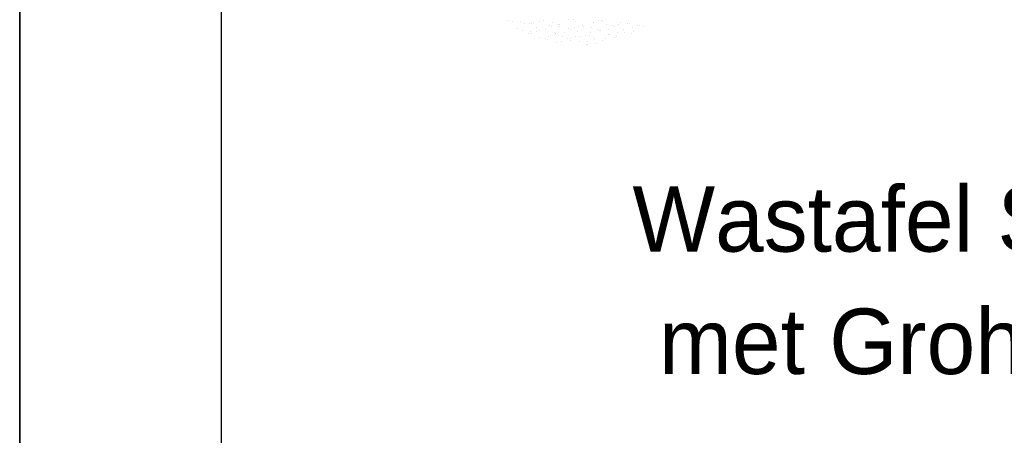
# Model space of a CAD drawing. Extents: x -33748 to 12452, y -14932 to 2888.
# Tile 30 of 194: x -29548 to -28571, y -10126 to -9713. Entities that reach past the tile are written whole.
import ezdxf

# ---------------------------------------------------------------- set-up
doc = ezdxf.new("R2010")
doc.units = 0
doc.header["$LTSCALE"] = 20
doc.layers.get('0').update_dxf_attribs({"color": 15, "linetype": 'CONTINUOUS'})
for name, color, linetype in [('00KAD025', 2, 'CONTINUOUS'), ('00KAD070', 5, 'CONTINUOUS'), ('BL$2----', 7, 'CONTINUOUS'), ('SANITAIR', 7, 'CONTINUOUS')]:
    doc.layers.add(name, color=color, linetype=linetype)

# ---------------------------------------------------------------- blocks, each defined once
blk = doc.blocks.new('A4-VER')
at = {"layer": '00KAD025', "linetype": 'CONTINUOUS'}
for p, q in [((0, 297), (0, 0)), ((210, 0), (210, 297))]:
    blk.add_line(p, q, dxfattribs=at)
at = {"layer": '00KAD070', "linetype": 'CONTINUOUS'}
blk.add_line((10, 287), (10, 10), dxfattribs=at)
blk = doc.blocks.new('A$C32F70CB8')
at = {"color": 161}
for p, q in [((93.61, 150.44), (93.61, 150.44)), ((109.55, 147.2), (109.55, 147.2)), ((101.94, 142.37), (101.94, 142.37)), ((107.46, 139.82), (107.46, 139.82)), ((113.51, 137.27), (113.51, 137.27)), ((115.3, 139.13), (115.3, 139.13)), ((116.29, 137.43), (116.29, 137.43)), ((121.22, 139.63), (121.22, 139.63)), ((121.62, 143.35), (121.62, 143.35)), ((174.45, 138.64), (174.45, 138.64)), ((207.71, 141.41), (207.71, 141.41)), ((208.83, 138.3), (208.83, 138.3)), ((215.25, 137.59), (215.25, 137.59)), ((216.11, 142.74), (216.11, 142.74)), ((217.7, 139.31), (217.7, 139.31)), ((221.74, 144.79), (221.74, 144.79)), ((223.82, 145.1), (223.82, 145.1)), ((227.9, 144.15), (227.9, 144.15)), ((123.83, 133.61), (123.83, 133.61)), ((129.92, 132.07), (129.92, 132.07)), ((132.53, 131.08), (132.53, 131.08)), ((132.79, 134.54), (132.79, 134.54)), ((141.35, 128.68), (141.35, 128.68)), ((145.87, 128.84), (145.87, 128.84)), ((146.68, 134.61), (146.68, 134.61)), ((152.07, 131.8), (152.07, 131.8)), ((154.74, 129.84), (154.74, 129.84)), ((155.38, 132.07), (155.38, 132.07)), ((159.78, 134.16), (159.78, 134.16)), ((164.21, 129.68), (164.21, 129.68)), ((164.94, 134.68), (164.94, 134.68)), ((169.54, 135.6), (169.54, 135.6)), ((171.36, 129.06), (171.36, 129.06)), ((173.81, 135.69), (173.81, 135.69)), ((178.24, 133.06), (178.24, 133.06)), ((179.07, 131.42), (179.07, 131.42)), ((179.56, 127.62), (179.56, 127.62)), ((187.06, 130.67), (187.06, 130.67)), ((189.76, 132.46), (189.76, 132.46)), ((192.4, 136.59), (192.4, 136.59)), ((193.73, 135.9), (193.73, 135.9)), ((198.63, 133.46), (198.63, 133.46)), ((201.09, 134.06), (201.09, 134.06)), ((170.69, 126.61), (170.69, 126.61)), ((171.75, 125.86), (171.75, 125.86))]:
    blk.add_line(p, q, dxfattribs=at)
at = {"color": 163}
for p, q in [((97.32, 149.59), (97.32, 149.59)), ((105.25, 149.56), (105.25, 149.56)), ((114.08, 147.17), (114.08, 147.17)), ((116.6, 146.85), (116.6, 146.85)), ((118.43, 148.21), (118.43, 148.21)), ((124.31, 149.21), (124.31, 149.21)), ((128.11, 150.56), (128.11, 150.56)), ((136.93, 148.17), (136.93, 148.17)), ((153.44, 150.82), (153.44, 150.82)), ((158.26, 150.96), (158.26, 150.96)), ((159.79, 149.16), (159.79, 149.16)), ((177.54, 148.22), (177.54, 148.22)), ((178.26, 148.6), (178.26, 148.6)), ((182.64, 150.15), (182.64, 150.15)), ((185.26, 150.58), (185.26, 150.58)), ((187.14, 149.6), (187.14, 149.6)), ((204.54, 147.84), (204.54, 147.84)), ((211.95, 147.38), (211.95, 147.38)), ((213.04, 147.33), (213.04, 147.33)), ((124.18, 140.14), (124.18, 140.14)), ((130.32, 140.82), (130.32, 140.82)), ((134.37, 144.98), (134.37, 144.98)), ((135.88, 144.12), (135.88, 144.12)), ((139.14, 138.43), (139.14, 138.43)), ((140.12, 136.91), (140.12, 136.91)), ((140.5, 136.89), (140.5, 136.89)), ((143.25, 145.98), (143.25, 145.98)), ((143.6, 146.47), (143.6, 146.47)), ((144.47, 144.35), (144.47, 144.35)), ((148.99, 137.91), (148.99, 137.91)), ((153.17, 141.81), (153.17, 141.81)), ((155.17, 141.38), (155.17, 141.38)), ((159.19, 142.75), (159.19, 142.75)), ((162, 139.42), (162, 139.42)), ((162.88, 143.74), (162.88, 143.74)), ((167.33, 145.34), (167.33, 145.34)), ((168.06, 143.76), (168.06, 143.76)), ((176.03, 142.81), (176.03, 142.81)), ((182.16, 141), (182.16, 141)), ((184.01, 140.53), (184.01, 140.53)), ((184.85, 140.41), (184.85, 140.41)), ((190.19, 146.33), (190.19, 146.33)), ((192.88, 141.53), (192.88, 141.53)), ((196.83, 145.48), (196.83, 145.48)), ((198.88, 143.8), (198.88, 143.8)), ((201.44, 138.26), (201.44, 138.26)), ((203.08, 146.37), (203.08, 146.37))]:
    blk.add_line(p, q, dxfattribs=at)

msp = doc.modelspace()

# ---------------------------------------------------------------- block references
at = {"layer": 'BL$2----', "xscale": 20, "yscale": 20, "zscale": 20}
for p in [(-33748.0224, -14931.81975), (-29548.0224, -14931.81975)]:
    msp.add_blockref('A4-VER', p, dxfattribs=at)
at = {"layer": 'SANITAIR', "color": 1}
msp.add_blockref('A$C32F70CB8', (-29156.19758, -9863.61294), dxfattribs=at)

# ---------------------------------------------------------------- texts
for s, p in [('Wastafel Sphinx eurobase 55', (-28939.76263, -9943.10162)), ('met Grohe Costa mengkraan', (-28913.42083, -10064.6524))]:
    msp.add_text(s, height=65, dxfattribs=at).set_placement(p)

doc.saveas('drawing.dxf')
